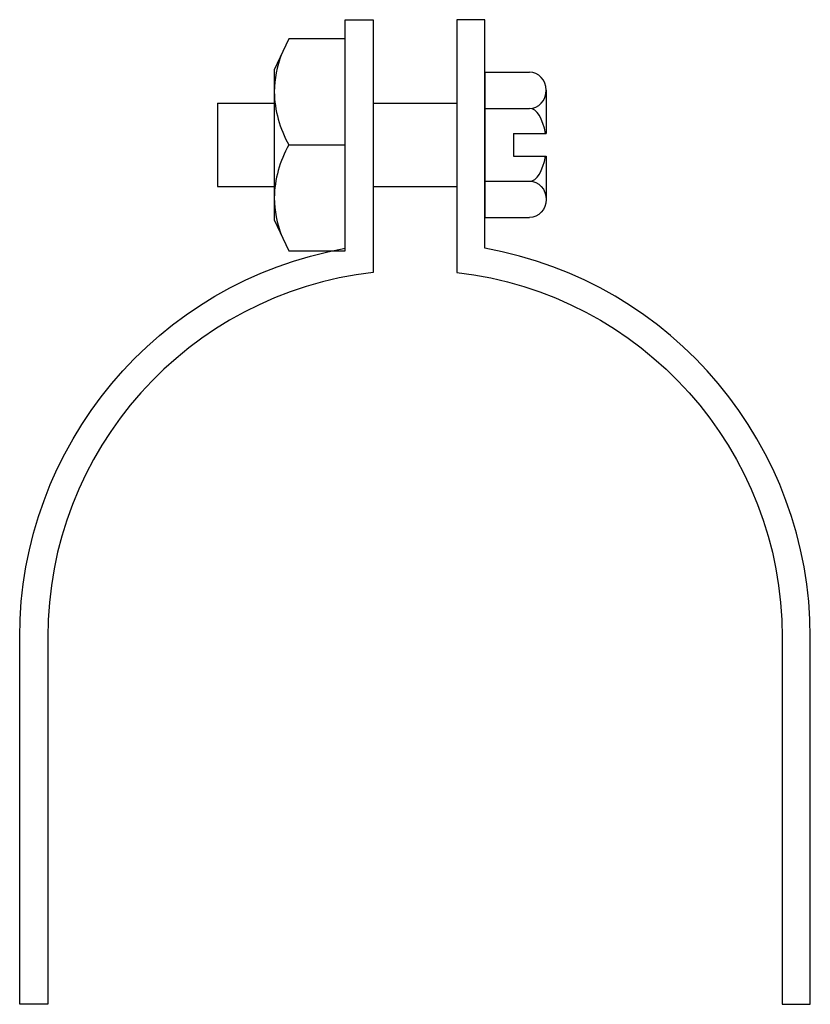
# Model space of a CAD drawing. Extents: x 11 to 205, y 18 to 261.
import ezdxf

# ---------------------------------------------------------------- set-up
doc = ezdxf.new("R2010")
doc.units = 0
doc.header["$MEASUREMENT"] = 0
doc.layers.get('0').update_dxf_attribs({"linetype": 'CONTINUOUS'})

# ---------------------------------------------------------------- blocks, each defined once
blk = doc.blocks.new('AI9-BLK1')
at = {"color": 7}
blk.add_lwpolyline([(-5.17, -26.15), (8.74, -26.15), (8.74, 26.15), (-5.17, 26.15), (-8.74, 18.5), (-8.74, -18.5)], close=True, dxfattribs=at)
for points, knots in [([(-6.95, 22.32), (-8.07, 19.36), (-8.67, 16.24), (-8.74, 13.07), (-8.64, 8.49), (-7.42, 4), (-5.17, 0), (-5.17, 0), (8.74, 0), (8.74, 0)], [0, 0, 0, 0, 1, 1, 1, 2, 2, 2, 3, 3, 3, 3]), ([(-5.17, 0), (-7.42, -4), (-8.64, -8.49), (-8.74, -13.07), (-8.67, -16.24), (-8.07, -19.36), (-6.95, -22.32)], [0, 0, 0, 0, 1, 1, 1, 2, 2, 2, 2])]:
    blk.add_open_spline(points, degree=3, knots=knots, dxfattribs=at)

msp = doc.modelspace()

# ---------------------------------------------------------------- linework, layer by layer
at = {"color": 7}
for p, q in [((125.14, 248.07), (125.14, 212.22)), ((125.14, 248.07), (136.15, 248.07)), ((140.26, 243.59), (140.26, 232.91)), ((59.35, 240.43), (73.29, 240.43)), ((59.35, 240.43), (59.35, 219.87)), ((97.67, 240.43), (118.23, 240.43)), ((125.14, 239.11), (136.15, 239.11)), ((132.24, 232.91), (132.24, 227.39)), ((132.24, 232.91), (140.26, 232.91)), ((132.24, 227.39), (140.26, 227.39)), ((140.26, 227.39), (140.26, 216.71)), ((125.14, 221.19), (136.15, 221.19)), ((59.35, 219.87), (73.29, 219.87)), ((97.67, 219.87), (118.23, 219.87)), ((125.14, 212.22), (136.15, 212.22))]:
    msp.add_line(p, q, dxfattribs=at)
for points, knots in [([(10.59, 108.87), (10.59, 108.87), (10.59, 18.42), (10.59, 18.42), (10.59, 18.42), (17.5, 18.42), (17.5, 18.42), (17.5, 18.42), (17.5, 108.87), (17.5, 108.87), (17.5, 154.84), (51.99, 193.5), (97.67, 198.73), (97.67, 198.73), (97.67, 260.98), (97.67, 260.98), (97.67, 260.98), (90.76, 260.98), (90.76, 260.98), (90.76, 260.98), (90.76, 204.69), (90.76, 204.69), (44.37, 196.37), (10.59, 156), (10.59, 108.87)], [0, 0, 0, 0, 1, 1, 1, 2, 2, 2, 3, 3, 3, 4, 4, 4, 5, 5, 5, 6, 6, 6, 7, 7, 7, 8, 8, 8, 8]), ([(205.31, 108.87), (205.31, 108.87), (205.31, 18.42), (205.31, 18.42), (205.31, 18.42), (198.4, 18.42), (198.4, 18.42), (198.4, 18.42), (198.4, 108.87), (198.4, 108.87), (198.4, 154.84), (163.91, 193.5), (118.23, 198.73), (118.23, 198.73), (118.23, 260.98), (118.23, 260.98), (118.23, 260.98), (125.14, 260.98), (125.14, 260.98), (125.14, 260.98), (125.14, 204.69), (125.14, 204.69), (171.53, 196.37), (205.31, 156), (205.31, 108.87)], [0, 0, 0, 0, 1, 1, 1, 2, 2, 2, 3, 3, 3, 4, 4, 4, 5, 5, 5, 6, 6, 6, 7, 7, 7, 8, 8, 8, 8]), ([(136.15, 239.11), (138.42, 239.11), (140.26, 241.12), (140.26, 243.59), (140.26, 246.07), (138.42, 248.07), (136.15, 248.07)], [0, 0, 0, 0, 1, 1, 1, 2, 2, 2, 2]), ([(136.15, 221.19), (138.42, 221.19), (140.26, 219.18), (140.26, 216.71), (140.26, 214.23), (138.42, 212.22), (136.15, 212.22)], [0, 0, 0, 0, 1, 1, 1, 2, 2, 2, 2])]:
    msp.add_open_spline(points, degree=3, knots=knots, dxfattribs=at)
for points in [[(140.06, 232.91), (139.52, 236.61), (137.94, 239.11), (136.15, 239.11)], [(136.15, 221.19), (137.94, 221.19), (139.52, 223.69), (140.06, 227.39)]]:
    msp.add_open_spline(points, degree=3, dxfattribs=at)

# ---------------------------------------------------------------- block references
msp.add_blockref('AI9-BLK1', (82.03, 230.15), dxfattribs=at)

doc.saveas('drawing.dxf')
